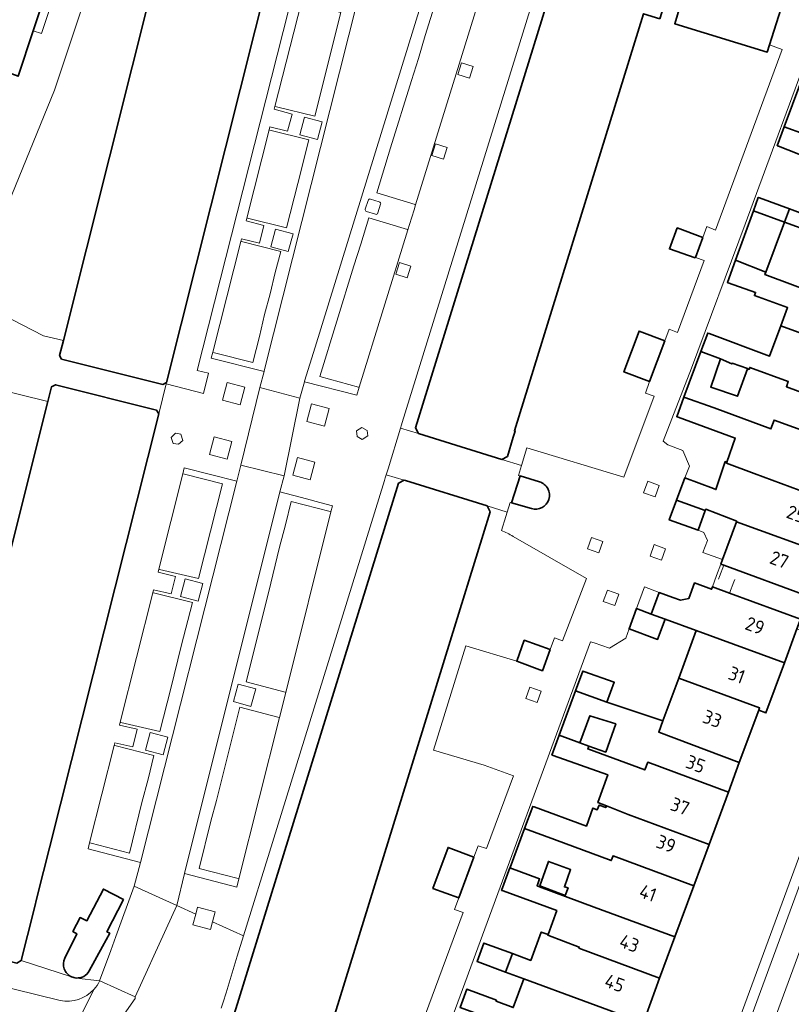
# Model space of a CAD drawing. Extents: x 152761 to 155748, y 459947 to 462743.
# Tile 141 of 256: x 154368 to 154444, y 462001 to 462098. Entities that reach past the tile are written whole.
import ezdxf
from ezdxf.enums import TextEntityAlignment as Align

# ---------------------------------------------------------------- set-up
doc = ezdxf.new("R2010")
doc.units = 0
doc.header["$LTSCALE"] = 0.75
for name, color, linetype, lineweight in [('B-RO-GR-BEPLANTING_CULTUUR_HEESTERS-GV', 251, 'CONTINUOUS', 18), ('B-RO-GR-GROENVOORZIENING-GV', 251, 'CONTINUOUS', 18), ('B-RO-GR-HAAG-GV', 251, 'CONTINUOUS', 13), ('B-RO-IE-TERREINAFSCHEIDING_KUNSTMATIG_HEKWERK-G', 251, 'IE-TERREINAFSCHEIDING-KUNSTMATIG', 18), ('B-RO-OG-BEBOUWING-GV', 6, 'CONTINUOUS', 35), ('B-RO-OG-BEBOUWING-T18', 1, 'CONTINUOUS', 18), ('B-RO-VH-VERHARDING_BETONSTRAATSTEEN-GV', 251, 'CONTINUOUS', 18), ('B-RO-VH-VERHARDING_STRAATBAKSTEEN-GV', 251, 'CONTINUOUS', 18), ('B-RO-VH-VERHARDING_TEGEL-GV', 251, 'CONTINUOUS', 18)]:
    doc.layers.add(name, color=color, linetype=linetype, lineweight=lineweight)
doc.styles.add('NLCS-ISO-M200-T18', font='NLCS-ISO.ttf', dxfattribs={"height": 0.36})
doc.linetypes.add('IE-TERREINAFSCHEIDING-KUNSTMATIG', pattern='A,4,[82,NLCS.SHX,S=0.75,R=90,X=0,Y=0],4,-2', length=10)

msp = doc.modelspace()

# ---------------------------------------------------------------- linework, layer by layer
at = {"layer": 'B-RO-GR-BEPLANTING_CULTUUR_HEESTERS-GV', "flags": 128}
for points in [[(154383.329, 462056.382), (154383.864, 462056.305), (154384.285, 462056.694), (154384.106, 462057.318), (154383.578, 462057.414), (154383.149, 462056.992)], [(154402.516, 462057.675), (154401.991, 462057.97), (154401.455, 462057.628), (154401.53, 462057.092), (154402.02, 462056.796), (154402.57, 462057.14)]]:
    msp.add_lwpolyline(points, close=True, dxfattribs=at)
at = {"layer": 'B-RO-GR-GROENVOORZIENING-GV', "flags": 128}
for points in [[(154411.466, 462092.861), (154412.61, 462092.5), (154412.971, 462093.645), (154411.826, 462094.005)], [(154395.863, 462086.908), (154397.602, 462086.446), (154398.065, 462088.185), (154396.325, 462088.648)], [(154408.911, 462084.862), (154410.055, 462084.501), (154410.416, 462085.646), (154409.271, 462086.007)], [(154392.975, 462075.821), (154394.715, 462075.358), (154395.177, 462077.098), (154393.438, 462077.561)], [(154405.326, 462073.115), (154406.471, 462072.754), (154406.831, 462073.899), (154405.687, 462074.259)], [(154388.203, 462060.661), (154389.942, 462060.198), (154390.405, 462061.938), (154388.666, 462062.401)], [(154396.54, 462058.557), (154398.279, 462058.094), (154398.742, 462059.833), (154397.002, 462060.296)], [(154386.919, 462055.303), (154388.658, 462054.84), (154389.121, 462056.58), (154387.381, 462057.043)], [(154395.147, 462053.261), (154396.887, 462052.798), (154397.349, 462054.537), (154395.61, 462055)], [(154429.82, 462051.521), (154430.95, 462051.117), (154431.354, 462052.246), (154430.225, 462052.651)], [(154424.274, 462045.972), (154425.404, 462045.567), (154425.808, 462046.697), (154424.679, 462047.102)], [(154430.459, 462045.265), (154431.589, 462044.86), (154431.993, 462045.99), (154430.863, 462046.394)], [(154384.05, 462041.272), (154385.789, 462040.809), (154386.252, 462042.549), (154384.513, 462043.011)], [(154425.84, 462040.777), (154426.97, 462040.373), (154427.374, 462041.502), (154426.244, 462041.907)], [(154389.286, 462030.873), (154391.025, 462030.41), (154391.488, 462032.149), (154389.748, 462032.612)], [(154418.168, 462031.183), (154419.298, 462030.779), (154419.702, 462031.909), (154418.572, 462032.313)], [(154380.606, 462026.081), (154382.346, 462025.618), (154382.808, 462027.357), (154381.069, 462027.82)], [(154387.221, 462009.123), (154387.483, 462010.109), (154385.744, 462010.572), (154385.559, 462009.877), (154385.281, 462008.833), (154387.02, 462008.37)]]:
    msp.add_lwpolyline(points, close=True, dxfattribs=at)
at = {"layer": 'B-RO-GR-GROENVOORZIENING-GV'}
for points in [[(154402.841, 462080.546, 0.412046), (154402.591, 462080.415)], [(154403.832, 462080.028, 0.414846), (154403.7, 462080.279)], [(154402.323, 462079.555, 0.414497), (154402.455, 462079.305)], [(154403.314, 462079.037, 0.414846), (154403.565, 462079.169)]]:
    msp.add_lwpolyline(points, format="xyb", dxfattribs=at)
at = {"layer": 'B-RO-GR-GROENVOORZIENING-GV', "flags": 128}
for points in [[(154402.591, 462080.415), (154402.323, 462079.555)], [(154403.7, 462080.279), (154402.841, 462080.546)], [(154403.565, 462079.169), (154403.832, 462080.028)], [(154402.455, 462079.305), (154403.314, 462079.037)], [(154438.014, 461987.219), (154436.09, 461987.93), (154440.538, 462000), (154453.34, 462034.73), (154451.22, 462035.52), (154450.06, 462037.25), (154445.324, 462039.015), (154444.978, 462038.077), (154449.409, 462036.425), (154450.569, 462034.695), (154452.057, 462034.141), (154439.6, 462000.346), (154434.806, 461987.338), (154437.622, 461986.298), (154430.304, 461966.558), (154410.166, 461973.978), (154407.333, 461978.13), (154411.037, 461988.306), (154410.15, 461988.63), (154408.34, 461983.82), (154407.31, 461980.99), (154406.516, 461978.836)]]:
    msp.add_lwpolyline(points, dxfattribs=at)
at = {"layer": 'B-RO-GR-HAAG-GV', "flags": 128}
for points in [[(154438.014, 461987.219), (154436.09, 461987.93), (154440.538, 462000), (154453.34, 462034.73), (154451.22, 462035.52), (154450.06, 462037.25), (154445.324, 462039.015), (154444.978, 462038.077)], [(154444.978, 462038.077), (154449.409, 462036.425), (154450.569, 462034.695), (154452.057, 462034.141), (154439.6, 462000.346), (154434.806, 461987.338), (154437.622, 461986.298), (154430.304, 461966.558), (154410.166, 461973.978), (154407.333, 461978.13), (154411.037, 461988.306), (154410.15, 461988.63), (154408.34, 461983.82), (154407.31, 461980.99), (154406.516, 461978.836)]]:
    msp.add_lwpolyline(points, dxfattribs=at)
at = {"layer": 'B-RO-IE-TERREINAFSCHEIDING_KUNSTMATIG_HEKWERK-G', "flags": 128}
for points in [[(154437.323, 462043.237), (154437.735, 462044.353)], [(154437.233, 462042.994), (154437.323, 462043.237)], [(154438.729, 462042.717), (154438.317, 462041.601)], [(154438.82, 462042.962), (154438.729, 462042.717)]]:
    msp.add_lwpolyline(points, dxfattribs=at)
at = {"layer": 'B-RO-OG-BEBOUWING-GV', "flags": 128}
for points in [[(154397.705, 462122.265), (154397.301, 462122.349), (154387.53, 462124.79), (154387.032, 462124.537), (154383.828, 462111.768), (154372.489, 462066.578), (154372.11, 462065.07), (154372.31, 462064.73), (154382.33, 462062.21), (154382.663, 462062.41), (154392.884, 462103.081), (154393.283, 462104.665), (154395.949, 462115.28), (154396.315, 462116.737), (154397.595, 462121.838)], [(154369.511, 462097.18), (154371.672, 462103.743), (154360.691, 462107.408), (154359.159, 462102.811), (154364.611, 462101.024), (154362.537, 462094.711), (154368.029, 462092.678)], [(154431.43, 462098.36), (154432.144, 462100.704), (154431.036, 462103.24), (154429.889, 462105.818), (154429.885, 462105.826), (154429.617, 462106.429), (154427.271, 462105.553), (154420.69, 462103.095), (154421.02, 462102.35), (154407.27, 462057.93), (154407.59, 462057.36), (154411.28, 462056.214), (154415.8, 462054.81), (154416.36, 462055.11), (154416.943, 462056.998), (154417.132, 462057.609), (154417.056, 462057.632), (154429.816, 462098.851)], [(154433.611, 462100.247), (154432.895, 462097.87), (154442.04, 462095.07), (154442.266, 462095.788), (154444.07, 462101.52), (154441.69, 462106.75), (154436.44, 462103.89), (154435.26, 462100.17), (154433.72, 462100.61)], [(154452.145, 462084.217), (154452.455, 462085.056), (154460.468, 462082.187), (154461.707, 462085.54), (154453.732, 462088.512), (154453.896, 462088.955), (154448.285, 462091.029), (154445.359, 462092.111), (154443.72, 462087.693), (154445.726, 462086.949), (154446.699, 462089.679), (154449.348, 462088.84), (154448.131, 462085.678)], [(154443.72, 462087.693), (154443.023, 462085.814), (154443.151, 462085.764), (154446.077, 462084.625), (154446.807, 462086.571), (154446.64, 462086.629), (154445.726, 462086.949)], [(154440.671, 462079.366), (154443.745, 462078.255), (154444.238, 462079.569), (154441.265, 462080.662), (154441.157, 462080.704)], [(154450.62, 462080.09), (154447.986, 462081.058), (154447.052, 462078.529), (154444.238, 462079.569), (154443.745, 462078.255), (154449.213, 462076.281), (154457.218, 462073.39), (154458.529, 462076.939), (154458.609, 462077.155)], [(154438.903, 462074.503), (154441.897, 462073.329), (154443.745, 462078.255), (154440.671, 462079.366)], [(154434.942, 462074.773), (154435.673, 462076.756), (154433.141, 462077.688), (154432.377, 462075.616), (154434.931, 462074.743)], [(154441.897, 462073.329), (154438.903, 462074.503), (154438.102, 462072.299), (154438.176, 462072.273), (154440.885, 462071.326), (154440.777, 462071.002), (154444.047, 462069.812), (154443.375, 462068.01), (154445.831, 462067.129), (154453.822, 462064.2), (154455.38, 462068.417), (154447.387, 462071.339), (154447.277, 462071.042), (154441.805, 462073.082)], [(154440.081, 462063.759), (154440.24, 462063.7), (154440.318, 462063.909), (154444.122, 462062.503), (154443.935, 462061.997), (154451.904, 462059.01), (154453.822, 462064.2), (154445.831, 462067.129), (154443.375, 462068.01), (154442.263, 462065.028), (154436.302, 462067.245), (154436.155, 462067.3), (154435.476, 462065.463), (154437.427, 462064.739), (154438.533, 462064.245), (154438.559, 462064.323), (154440.1, 462063.812)], [(154430.418, 462062.517), (154431.915, 462066.541), (154429.38, 462067.49), (154427.88, 462063.46)], [(154433.812, 462060.96), (154436.783, 462059.909), (154442.397, 462057.835), (154442.717, 462058.701), (154450.712, 462055.784), (154451.904, 462059.01), (154443.935, 462061.997), (154444.122, 462062.503), (154440.318, 462063.909), (154440.24, 462063.7), (154440.081, 462063.759), (154439.1, 462061.056), (154436.464, 462061.962), (154437.427, 462064.739), (154435.476, 462065.463)], [(154359.366, 462014.351), (154357.76, 462007.95), (154357.96, 462007.55), (154367.9, 462005.04), (154368.31, 462005.283), (154369.555, 462010.23), (154369.939, 462011.756), (154371.117, 462016.438), (154381.91, 462059.329), (154381.68, 462059.67), (154371.72, 462062.19), (154371.32, 462062), (154370.951, 462060.527)], [(154438.044, 462054.543), (154438.003, 462054.431), (154440.763, 462053.413), (154448.748, 462050.468), (154448.854, 462050.756), (154450.712, 462055.784), (154442.717, 462058.701), (154442.397, 462057.835), (154436.783, 462059.909), (154433.812, 462060.96), (154433.099, 462059.03), (154433.242, 462058.978), (154438.883, 462056.921)], [(154438.997, 462048.635), (154447.716, 462045.487), (154449.567, 462050.494), (154448.854, 462050.756), (154448.748, 462050.468), (154440.763, 462053.413), (154438.003, 462054.431), (154438.044, 462054.543), (154437.882, 462054.597), (154436.963, 462051.84), (154436.712, 462051.939), (154433.9, 462052.994), (154433.072, 462050.774), (154435.908, 462049.749), (154435.961, 462049.893), (154439.021, 462048.701)], [(154433.072, 462050.774), (154432.35, 462048.84), (154435.2, 462047.82), (154435.908, 462049.749)], [(154446.502, 462042.2), (154447.716, 462045.487), (154438.997, 462048.635), (154437.619, 462044.907), (154437.453, 462044.457), (154437.735, 462044.353), (154446.155, 462041.262)], [(154431.366, 462041.67), (154430.581, 462039.535), (154431.944, 462039.034), (154435.03, 462037.9), (154443.731, 462034.701), (154444.978, 462038.077), (154445.324, 462039.015), (154438.317, 462041.601), (154436.628, 462042.224), (154436.541, 462041.99), (154434.853, 462042.613), (154434.281, 462041.066), (154433.466, 462040.892), (154432.726, 462041.166)], [(154430.581, 462039.535), (154429.122, 462040.071), (154428.383, 462038.066), (154431.21, 462037.03), (154431.944, 462039.034)], [(154435.03, 462037.9), (154433.287, 462033.183), (154441.277, 462030.256), (154441.194, 462030.028), (154441.908, 462029.766), (154443.731, 462034.701)], [(154420.59, 462036.016), (154418.03, 462036.94), (154417.293, 462034.863), (154419.83, 462033.93)], [(154426.197, 462030.839), (154426.927, 462032.784), (154423.91, 462033.86), (154423.819, 462033.893), (154423.096, 462031.931)], [(154433.287, 462033.183), (154431.736, 462028.984), (154431.319, 462027.856), (154439.279, 462024.845), (154441.194, 462030.028), (154441.277, 462030.256)], [(154423.096, 462031.931), (154421.484, 462027.554), (154423.526, 462026.802), (154424.521, 462029.488), (154427.061, 462028.676), (154426.088, 462025.893), (154424.407, 462026.489), (154424.304, 462026.209), (154429.941, 462024.127), (154430.224, 462024.892), (154438.199, 462021.924), (154439.279, 462024.845), (154431.319, 462027.856), (154431.736, 462028.984), (154426.197, 462030.839)], [(154424.407, 462026.489), (154423.526, 462026.802), (154421.484, 462027.554), (154420.763, 462025.596), (154420.881, 462025.554), (154426.276, 462023.649), (154425.303, 462020.893), (154426.141, 462020.568), (154428.308, 462019.709), (154436.292, 462016.762), (154438.199, 462021.924), (154430.224, 462024.892), (154429.941, 462024.127), (154424.304, 462026.209)], [(154426.141, 462020.568), (154426.087, 462020.406), (154425.438, 462020.65), (154425.249, 462020.19), (154424.789, 462020.352), (154424.167, 462018.569), (154419.008, 462020.465), (154418.87, 462020.516), (154418.067, 462018.353), (154421.016, 462017.257), (154426.631, 462015.17), (154426.809, 462015.651), (154434.775, 462012.657), (154436.292, 462016.762), (154428.308, 462019.709)], [(154434.775, 462012.657), (154426.809, 462015.651), (154426.631, 462015.17), (154421.016, 462017.257), (154418.067, 462018.353), (154416.631, 462014.488), (154416.611, 462014.435), (154419.55, 462013.35), (154419.299, 462012.671), (154419.531, 462012.585), (154424.934, 462010.578), (154432.912, 462007.616)], [(154413.04, 462015.513), (154410.5, 462016.46), (154409.01, 462012.42), (154411.55, 462011.48)], [(154416.611, 462014.435), (154415.788, 462012.219), (154415.941, 462012.163), (154421.247, 462010.218), (154420.379, 462007.85), (154420.355, 462007.786), (154423.47, 462006.617), (154423.432, 462006.513), (154431.403, 462003.532), (154432.912, 462007.616), (154424.934, 462010.578), (154419.531, 462012.585), (154419.299, 462012.671), (154419.55, 462013.35)], [(154422.085, 462011.731), (154419.557, 462012.656), (154420.41, 462015.083), (154422.599, 462014.272), (154422.004, 462012.569), (154422.355, 462012.461)], [(154431.403, 462003.532), (154423.432, 462006.513), (154423.47, 462006.617), (154420.355, 462007.786), (154420.379, 462007.85), (154419.701, 462008.1), (154418.667, 462005.3), (154416.852, 462005.97), (154416.181, 462004.154), (154417.988, 462003.486), (154429.778, 461999.133), (154430.098, 462000)], [(154416.852, 462005.97), (154414.039, 462007.009), (154413.368, 462005.192), (154416.181, 462004.154)], [(154429.778, 461999.133), (154417.988, 462003.486), (154416.939, 462000.644), (154415.25, 462001.267), (154415.285, 462001.361), (154412.353, 462002.444), (154411.692, 462000.652), (154414.502, 461999.613), (154428.098, 461994.589)]]:
    msp.add_lwpolyline(points, close=True, dxfattribs=at)
for points in [[(154399.318, 462000), (154407.519, 462026.523), (154410.712, 462036.847), (154413.975, 462047.399), (154414.67, 462049.647), (154414.36, 462050.219), (154406.283, 462052.719), (154406.15, 462052.76), (154405.596, 462052.453), (154389.826, 462001.464), (154389.373, 462000)], [(154419.524, 462052.599), (154417.608, 462053.191), (154416.776, 462050.527)], [(154416.776, 462050.527), (154418.741, 462049.954)], [(154375.033, 462004.255), (154376.353, 462006.684), (154377.063, 462007.991), (154376.796, 462008.129), (154378.42, 462011.315), (154376.44, 462012.35), (154374.82, 462009.22), (154374.14, 462009.54), (154373.429, 462008.155), (154373.8, 462007.939), (154372.642, 462005.522)], [(154373.287, 462003.682), (154373.299, 462003.677)]]:
    msp.add_lwpolyline(points, dxfattribs=at)
at = {"layer": 'B-RO-OG-BEBOUWING-GV'}
for points in [[(154420.454, 462050.864, 0.420678), (154419.524, 462052.599)], [(154418.741, 462049.954, 0.410736), (154420.454, 462050.864)], [(154372.642, 462005.522, 0.425463), (154373.287, 462003.682)], [(154373.299, 462003.677, 0.0916), (154373.767, 462003.562)], [(154373.767, 462003.562, 0.288377), (154375.033, 462004.255)]]:
    msp.add_lwpolyline(points, format="xyb", dxfattribs=at)
at = {"layer": 'B-RO-VH-VERHARDING_BETONSTRAATSTEEN-GV', "flags": 128}
for points in [[(154399.596, 462105.214), (154398.585, 462101.185), (154398.647, 462101.17), (154401.612, 462100.425), (154392.334, 462063.563), (154392.318, 462063.5), (154391.909, 462061.906), (154395.86, 462060.878), (154396.31, 462062.49), (154396.329, 462062.552), (154397.358, 462065.918), (154408.469, 462101.896), (154407.349, 462102.243), (154406.996, 462105.859)], [(154384.47, 462013.88), (154393.89, 462051.61), (154394.295, 462053.175), (154390.01, 462054.26), (154389.62, 462052.68), (154380.11, 462014.98), (154379.493, 462012.634), (154383.706, 462010.718)]]:
    msp.add_lwpolyline(points, close=True, dxfattribs=at)
for points in [[(154372.171, 462001.346), (154367.608, 462002.468), (154357.054, 462005.134), (154336.11, 462010.321)], [(154378.168, 461999.538), (154378.495, 462000), (154379.57, 462001.52), (154379.576, 462001.687), (154376.082, 462003.272), (154376.065, 462003.274), (154376.06, 462003.26)], [(154375.513, 462002.446), (154370.749, 461992.998), (154370.622, 461992.515), (154369.968, 461990.019), (154369.737, 461989.119), (154366.887, 461977.675), (154365.296, 461978.112)], [(154370.749, 461992.998), (154375.513, 462002.446)]]:
    msp.add_lwpolyline(points, dxfattribs=at)
at = {"layer": 'B-RO-VH-VERHARDING_BETONSTRAATSTEEN-GV'}
for points in [[(154376.06, 462003.26, -0.069852), (154375.513, 462002.446)], [(154375.513, 462002.446, -0.267482), (154372.171, 462001.346)]]:
    msp.add_lwpolyline(points, format="xyb", dxfattribs=at)
at = {"layer": 'B-RO-VH-VERHARDING_STRAATBAKSTEEN-GV', "flags": 128}
for points in [[(154373.926, 462110.591), (154371.672, 462103.743), (154369.511, 462097.18), (154370.34, 462096.91), (154374.78, 462110.31)], [(154413.683, 462100.589), (154413.523, 462100.638), (154409.812, 462101.78), (154408.252, 462096.709), (154407.567, 462094.438), (154406.878, 462092.269), (154404.812, 462085.62), (154403.452, 462081.171), (154407.241, 462079.992), (154407.295, 462079.975)], [(154393.392, 462089.704), (154393.536, 462089.669), (154397.332, 462088.74), (154399.9, 462098.98), (154396.145, 462099.958), (154396, 462099.996)], [(154392.815, 462087.381), (154390.62, 462078.657), (154390.678, 462078.643), (154394.54, 462077.7), (154395.652, 462082.069), (154396.732, 462086.411), (154392.881, 462087.365)], [(154401.726, 462061.949), (154406.534, 462077.516), (154406.481, 462077.532), (154402.678, 462078.7), (154401.892, 462076.1), (154401.198, 462073.949), (154397.829, 462063.011), (154401.661, 462061.967)], [(154390.032, 462076.352), (154387.251, 462065.403), (154387.425, 462065.358), (154391.212, 462064.398), (154391.852, 462066.958), (154392.372, 462069.149), (154392.909, 462071.18), (154393.429, 462073.3), (154393.958, 462075.367), (154390.096, 462076.336)], [(154381.911, 462043.962), (154381.978, 462043.947), (154385.838, 462043.038), (154388.198, 462052.398), (154384.339, 462053.374), (154384.281, 462053.389)], [(154398.92, 462049.639), (154398.856, 462049.656), (154394.998, 462050.66), (154394.429, 462048.349), (154393.852, 462046.149), (154392.749, 462041.62), (154390.54, 462032.82), (154394.394, 462031.807), (154394.453, 462031.792)], [(154378.099, 462028.83), (154378.161, 462028.816), (154382.029, 462027.918), (154383.109, 462032.18), (154384.14, 462036.371), (154385.238, 462040.669), (154381.381, 462041.621), (154381.326, 462041.635)], [(154454.834, 462032.27), (154442.958, 462000), (154439.328, 461990.133), (154439.22, 461989.84), (154442.976, 461988.461), (154443.887, 461990.847), (154446.349, 461997.589), (154447.228, 461999.936), (154449.661, 462006.5), (154452.901, 462015.327), (154453.732, 462017.531), (154454.549, 462019.78), (154455.407, 462022.06), (154457.029, 462026.491), (154458.76, 462031.137), (154454.94, 462032.56)], [(154393.829, 462029.302), (154393.683, 462029.34), (154389.918, 462030.327), (154387.612, 462021.1), (154387.069, 462019.06), (154385.918, 462014.38), (154389.77, 462013.385), (154389.835, 462013.368)], [(154375.079, 462016.919), (154375.234, 462016.878), (154379.012, 462015.887), (154380.247, 462020.918), (154380.852, 462023.22), (154381.42, 462025.567), (154377.578, 462026.525), (154377.512, 462026.541)]]:
    msp.add_lwpolyline(points, close=True, dxfattribs=at)
at = {"layer": 'B-RO-VH-VERHARDING_TEGEL-GV', "flags": 128}
for points in [[(154374.78, 462110.31), (154370.34, 462096.91), (154369.511, 462097.18), (154368.029, 462092.678)], [(154365.17, 462061.96), (154370.951, 462060.527), (154371.32, 462062), (154371.72, 462062.19), (154381.68, 462059.67), (154381.91, 462059.329), (154382.632, 462062.278), (154382.663, 462062.41), (154382.33, 462062.21), (154372.31, 462064.73), (154372.11, 462065.07), (154372.489, 462066.578), (154370.53, 462067.02), (154363.22, 462070.78), (154371.62, 462091.31), (154377.25, 462108.28)], [(154484.879, 462097.194), (154486.933, 462102.865), (154487.449, 462104.294), (154482.901, 462106.14), (154475.08, 462084.91), (154472.24, 462085.97), (154455.528, 462040.647), (154455.02, 462039.27), (154453.34, 462034.73), (154440.538, 462000), (154436.09, 461987.93), (154438.014, 461987.219)], [(154398.585, 462101.185), (154399.596, 462105.214), (154393.283, 462104.665), (154392.884, 462103.081), (154397.676, 462101.875), (154397.455, 462101.002), (154395.31, 462101.546), (154385.714, 462063.612), (154386.827, 462063.331), (154386.325, 462061.343), (154382.632, 462062.278), (154381.91, 462059.329), (154371.117, 462016.438), (154369.939, 462011.756), (154369.555, 462010.23), (154368.31, 462005.283), (154373.287, 462003.682)], [(154413.683, 462100.589), (154407.295, 462079.975), (154407.143, 462079.48), (154406.69, 462078.02), (154406.534, 462077.516), (154401.726, 462061.949), (154401.48, 462061.15), (154396.31, 462062.49), (154395.86, 462060.878), (154394.295, 462053.175), (154393.89, 462051.61), (154396.509, 462050.917), (154397.814, 462050.572), (154399.07, 462050.24), (154398.92, 462049.639), (154394.453, 462031.792), (154393.829, 462029.302), (154389.835, 462013.368), (154389.63, 462012.55), (154384.47, 462013.88), (154383.706, 462010.718), (154385.559, 462009.877), (154385.744, 462010.572), (154387.483, 462010.109), (154387.221, 462009.123), (154390.296, 462007.727), (154393.153, 462016.961), (154404.22, 462052.736), (154404.296, 462052.989), (154404.392, 462053.304), (154404.564, 462053.867), (154405.801, 462057.916), (154405.896, 462058.225), (154405.967, 462058.465), (154419.634, 462102.611)], [(154408.469, 462101.896), (154397.358, 462065.918), (154396.329, 462062.552), (154396.31, 462062.49), (154401.48, 462061.15), (154401.726, 462061.949), (154401.661, 462061.967), (154397.829, 462063.011), (154401.198, 462073.949), (154401.892, 462076.1), (154402.678, 462078.7), (154406.481, 462077.532), (154406.534, 462077.516), (154406.69, 462078.02), (154407.143, 462079.48), (154407.295, 462079.975), (154407.241, 462079.992), (154403.452, 462081.171), (154404.812, 462085.62), (154406.878, 462092.269), (154407.567, 462094.438), (154408.252, 462096.709), (154409.812, 462101.78)], [(154444.07, 462101.52), (154442.266, 462095.788), (154443.5, 462095.32), (154436.91, 462077.48), (154436.07, 462077.83), (154435.673, 462076.756), (154434.942, 462074.773), (154435.81, 462074.47), (154433.18, 462067.35), (154432.35, 462067.68), (154431.915, 462066.541), (154430.418, 462062.517), (154430.01, 462061.37), (154430.85, 462061.06), (154427.865, 462053.045), (154418.291, 462055.942), (154417.753, 462054.203), (154417.455, 462053.238), (154417.608, 462053.191), (154419.524, 462052.599)], [(154399.9, 462098.98), (154397.332, 462088.74), (154393.536, 462089.669), (154393.392, 462089.704), (154393.32, 462089.42), (154395.09, 462088.94), (154394.62, 462087.25), (154392.89, 462087.68), (154392.815, 462087.381), (154392.881, 462087.365), (154396.732, 462086.411), (154395.652, 462082.069), (154394.54, 462077.7), (154390.678, 462078.643), (154390.62, 462078.657), (154390.55, 462078.38), (154392.28, 462077.93), (154391.87, 462076.2), (154390.1, 462076.62), (154390.032, 462076.352), (154390.096, 462076.336), (154393.958, 462075.367), (154393.429, 462073.3), (154392.909, 462071.18), (154392.372, 462069.149), (154391.852, 462066.958), (154391.212, 462064.398), (154387.425, 462065.358), (154387.251, 462065.403), (154387.1, 462064.81), (154392.318, 462063.5), (154392.334, 462063.563), (154401.612, 462100.425)], [(154373.767, 462003.562), (154376.065, 462003.274), (154377.16, 462006.264), (154377.677, 462007.677), (154379.493, 462012.634), (154380.11, 462014.98), (154374.93, 462016.33), (154375.079, 462016.919), (154377.512, 462026.541), (154377.58, 462026.81), (154379.34, 462026.4), (154379.78, 462028.15), (154378.03, 462028.56), (154378.099, 462028.83), (154381.326, 462041.635), (154381.4, 462041.93), (154383.15, 462041.53), (154383.58, 462043.25), (154381.84, 462043.68), (154381.911, 462043.962), (154384.281, 462053.389), (154384.43, 462053.98), (154389.62, 462052.68), (154390.01, 462054.26), (154391.909, 462061.906), (154392.318, 462063.5), (154387.1, 462064.81), (154387.251, 462065.403), (154390.032, 462076.352), (154390.1, 462076.62), (154391.87, 462076.2), (154392.28, 462077.93), (154390.55, 462078.38), (154390.62, 462078.657), (154392.815, 462087.381), (154392.89, 462087.68), (154394.62, 462087.25), (154395.09, 462088.94), (154393.32, 462089.42), (154393.392, 462089.704), (154396, 462099.996)], [(154411.007, 461999.936), (154424.581, 462036.798), (154424.925, 462036.683), (154426.44, 462036.17), (154428.06, 462037.14), (154428.383, 462038.066), (154429.122, 462040.071), (154429.909, 462042.207), (154431.366, 462041.67), (154432.726, 462041.166), (154433.466, 462040.892), (154434.281, 462041.066), (154434.853, 462042.613), (154436.541, 462041.99), (154436.628, 462042.224), (154437.038, 462043.34), (154437.453, 462044.457), (154437.619, 462044.907), (154435.68, 462045.62), (154436.13, 462046.8), (154435.76, 462047.6), (154435.2, 462047.82), (154432.35, 462048.84), (154433.072, 462050.774), (154433.9, 462052.994), (154434.35, 462054.16), (154433.7, 462055.71), (154432.231, 462056.246), (154431.763, 462056.612), (154434.57, 462063.83), (154439.87, 462078.06), (154446.93, 462097.25)], [(154402.323, 462079.555), (154402.591, 462080.415)], [(154402.841, 462080.546), (154403.7, 462080.279)], [(154403.832, 462080.028), (154403.565, 462079.169)], [(154403.314, 462079.037), (154402.455, 462079.305)], [(154418.741, 462049.954), (154416.776, 462050.527), (154416.63, 462050.567), (154416.629, 462050.567), (154416.333, 462049.609), (154416.198, 462049.171), (154415.771, 462047.789)], [(154416.919, 462047.197), (154424.18, 462043.06), (154421.82, 462036.88), (154421.03, 462037.19), (154420.59, 462036.016), (154419.83, 462033.93), (154417.293, 462034.863), (154412.256, 462036.381), (154409.055, 462026.073), (154414.08, 462024.6), (154416.98, 462023.53), (154414.31, 462016.35), (154413.47, 462016.63), (154413.04, 462015.513), (154411.55, 462011.48), (154411.14, 462010.32), (154411.99, 462010.03), (154408.27, 462000)], [(154445.054, 461987.699), (154444.575, 461987.874), (154444.243, 461987.996), (154442.976, 461988.461), (154439.22, 461989.84), (154439.328, 461990.133), (154442.958, 462000), (154454.834, 462032.27), (154454.94, 462032.56), (154458.76, 462031.137), (154459.327, 462030.926)], [(154373.299, 462003.677), (154373.287, 462003.682), (154368.31, 462005.283), (154367.9, 462005.04), (154357.96, 462007.55), (154357.76, 462007.95), (154348.98, 462009.94), (154348.645, 462008.605), (154343.3, 462009.93), (154343.36, 462010.16), (154343.65, 462010.07), (154343.924, 462011.168), (154335.167, 462013.34), (154329.949, 462015.5), (154329.598, 462014.647), (154316.629, 462020.051), (154316.922, 462020.904), (154311.809, 462023.025)], [(154372.642, 462005.522), (154373.8, 462007.939), (154373.429, 462008.155), (154374.14, 462009.54), (154374.82, 462009.22), (154376.44, 462012.35), (154378.42, 462011.315), (154376.796, 462008.129), (154377.063, 462007.991), (154376.353, 462006.684), (154375.033, 462004.255)], [(154388.087, 462000.585), (154388.269, 462001.167), (154388.563, 462002.109), (154389.672, 462005.705), (154390.296, 462007.727), (154387.221, 462009.123), (154387.02, 462008.37), (154385.281, 462008.833), (154385.559, 462009.877), (154383.706, 462010.718), (154381.436, 462005.755), (154380.803, 462004.37), (154379.576, 462001.687), (154379.57, 462001.52), (154378.495, 462000)], [(154336.11, 462010.321), (154357.054, 462005.134), (154367.608, 462002.468), (154372.171, 462001.346)], [(154376.06, 462003.26), (154376.065, 462003.274), (154373.767, 462003.562)]]:
    msp.add_lwpolyline(points, dxfattribs=at)
for points in [[(154392.884, 462103.081), (154382.663, 462062.41), (154382.632, 462062.278), (154386.325, 462061.343), (154386.827, 462063.331), (154385.714, 462063.612), (154395.31, 462101.546), (154397.455, 462101.002), (154397.676, 462101.875)], [(154411.466, 462092.861), (154411.826, 462094.005), (154412.971, 462093.645), (154412.61, 462092.5)], [(154395.863, 462086.908), (154396.325, 462088.648), (154398.065, 462088.185), (154397.602, 462086.446)], [(154408.911, 462084.862), (154409.271, 462086.007), (154410.416, 462085.646), (154410.055, 462084.501)], [(154392.975, 462075.821), (154393.438, 462077.561), (154395.177, 462077.098), (154394.715, 462075.358)], [(154405.326, 462073.115), (154405.687, 462074.259), (154406.831, 462073.899), (154406.471, 462072.754)], [(154388.203, 462060.661), (154388.666, 462062.401), (154390.405, 462061.938), (154389.942, 462060.198)], [(154395.86, 462060.878), (154391.909, 462061.906), (154390.01, 462054.26), (154394.295, 462053.175)], [(154396.54, 462058.557), (154397.002, 462060.296), (154398.742, 462059.833), (154398.279, 462058.094)], [(154383.329, 462056.382), (154383.149, 462056.992), (154383.578, 462057.414), (154384.106, 462057.318), (154384.285, 462056.694), (154383.864, 462056.305)], [(154402.516, 462057.675), (154402.57, 462057.14), (154402.02, 462056.796), (154401.53, 462057.092), (154401.455, 462057.628), (154401.991, 462057.97)], [(154407.59, 462057.36), (154405.815, 462057.912), (154405.801, 462057.916), (154404.564, 462053.867), (154404.392, 462053.304), (154406.15, 462052.76), (154406.283, 462052.719), (154414.36, 462050.219), (154416.333, 462049.609), (154416.629, 462050.567), (154416.63, 462050.567), (154416.776, 462050.527), (154417.608, 462053.191), (154417.455, 462053.238), (154417.753, 462054.203), (154415.8, 462054.81), (154411.28, 462056.214)], [(154386.919, 462055.303), (154387.381, 462057.043), (154389.121, 462056.58), (154388.658, 462054.84)], [(154395.147, 462053.261), (154395.61, 462055), (154397.349, 462054.537), (154396.887, 462052.798)], [(154378.099, 462028.83), (154378.03, 462028.56), (154379.78, 462028.15), (154379.34, 462026.4), (154377.58, 462026.81), (154377.512, 462026.541), (154377.578, 462026.525), (154381.42, 462025.567), (154380.852, 462023.22), (154380.247, 462020.918), (154379.012, 462015.887), (154375.234, 462016.878), (154375.079, 462016.919), (154374.93, 462016.33), (154380.11, 462014.98), (154389.62, 462052.68), (154384.43, 462053.98), (154384.281, 462053.389), (154384.339, 462053.374), (154388.198, 462052.398), (154385.838, 462043.038), (154381.978, 462043.947), (154381.911, 462043.962), (154381.84, 462043.68), (154383.58, 462043.25), (154383.15, 462041.53), (154381.4, 462041.93), (154381.326, 462041.635), (154381.381, 462041.621), (154385.238, 462040.669), (154384.14, 462036.371), (154383.109, 462032.18), (154382.029, 462027.918), (154378.161, 462028.816)], [(154429.82, 462051.521), (154430.225, 462052.651), (154431.354, 462052.246), (154430.95, 462051.117)], [(154393.89, 462051.61), (154384.47, 462013.88), (154389.63, 462012.55), (154389.835, 462013.368), (154389.77, 462013.385), (154385.918, 462014.38), (154387.069, 462019.06), (154387.612, 462021.1), (154389.918, 462030.327), (154393.683, 462029.34), (154393.829, 462029.302), (154394.453, 462031.792), (154394.394, 462031.807), (154390.54, 462032.82), (154392.749, 462041.62), (154393.852, 462046.149), (154394.429, 462048.349), (154394.998, 462050.66), (154398.856, 462049.656), (154398.92, 462049.639), (154399.07, 462050.24), (154397.814, 462050.572), (154396.509, 462050.917)], [(154424.274, 462045.972), (154424.679, 462047.102), (154425.808, 462046.697), (154425.404, 462045.567)], [(154430.459, 462045.265), (154430.863, 462046.394), (154431.993, 462045.99), (154431.589, 462044.86)], [(154436.628, 462042.224), (154438.317, 462041.601), (154445.324, 462039.015), (154450.06, 462037.25), (154451.22, 462035.52), (154453.34, 462034.73), (154455.02, 462039.27), (154452.91, 462040.06), (154450.98, 462039.51), (154446.155, 462041.262), (154437.735, 462044.353), (154437.453, 462044.457), (154437.038, 462043.34)], [(154384.05, 462041.272), (154384.513, 462043.011), (154386.252, 462042.549), (154385.789, 462040.809)], [(154425.84, 462040.777), (154426.244, 462041.907), (154427.374, 462041.502), (154426.97, 462040.373)], [(154389.286, 462030.873), (154389.748, 462032.612), (154391.488, 462032.149), (154391.025, 462030.41)], [(154418.168, 462031.183), (154418.572, 462032.313), (154419.702, 462031.909), (154419.298, 462030.779)], [(154380.606, 462026.081), (154381.069, 462027.82), (154382.808, 462027.357), (154382.346, 462025.618)], [(154383.706, 462010.718), (154379.493, 462012.634), (154377.677, 462007.677), (154377.16, 462006.264), (154376.065, 462003.274), (154376.082, 462003.272), (154379.576, 462001.687), (154380.803, 462004.37), (154381.436, 462005.755)]]:
    msp.add_lwpolyline(points, close=True, dxfattribs=at)
at = {"layer": 'B-RO-VH-VERHARDING_TEGEL-GV'}
for points in [[(154402.591, 462080.415, -0.412046), (154402.841, 462080.546)], [(154403.7, 462080.279, -0.414846), (154403.832, 462080.028)], [(154402.455, 462079.305, -0.414497), (154402.323, 462079.555)], [(154403.565, 462079.169, -0.414846), (154403.314, 462079.037)], [(154419.524, 462052.599, -0.420678), (154420.454, 462050.864)], [(154420.454, 462050.864, -0.410736), (154418.741, 462049.954)], [(154415.771, 462047.789, -0.065779), (154416.919, 462047.197)], [(154373.287, 462003.682, -0.425463), (154372.642, 462005.522)], [(154373.767, 462003.562, -0.0916), (154373.299, 462003.677)], [(154375.033, 462004.255, -0.288377), (154373.767, 462003.562)], [(154375.513, 462002.446, 0.069852), (154376.06, 462003.26)], [(154372.171, 462001.346, 0.267482), (154375.513, 462002.446)]]:
    msp.add_lwpolyline(points, format="xyb", dxfattribs=at)

# ---------------------------------------------------------------- texts
at = {"layer": 'B-RO-OG-BEBOUWING-T18', "style": 'NLCS-ISO-M200-T18'}
for s, rotation, p in [('25', 339.7, (154444.902, 462049.411)), ('27', 339.8, (154443.235, 462044.901)), ('29', 339.8, (154440.827, 462038.382)), ('31', 339.7, (154439.028, 462033.513)), ('33', 339.7, (154436.615, 462029.176)), ('35', 339.7, (154434.964, 462024.709)), ('37', 339.7, (154433.421, 462020.532)), ('39', 339.7, (154432.049, 462016.82)), ('41', 339.7, (154430.253, 462011.959)), ('43', 339.7, (154428.416, 462006.988)), ('45', 339.7, (154426.964, 462003.058))]:
    msp.add_text(s, height=1.35, rotation=rotation, dxfattribs=at).set_placement(p, align=Align.MIDDLE)

doc.saveas('drawing.dxf')
